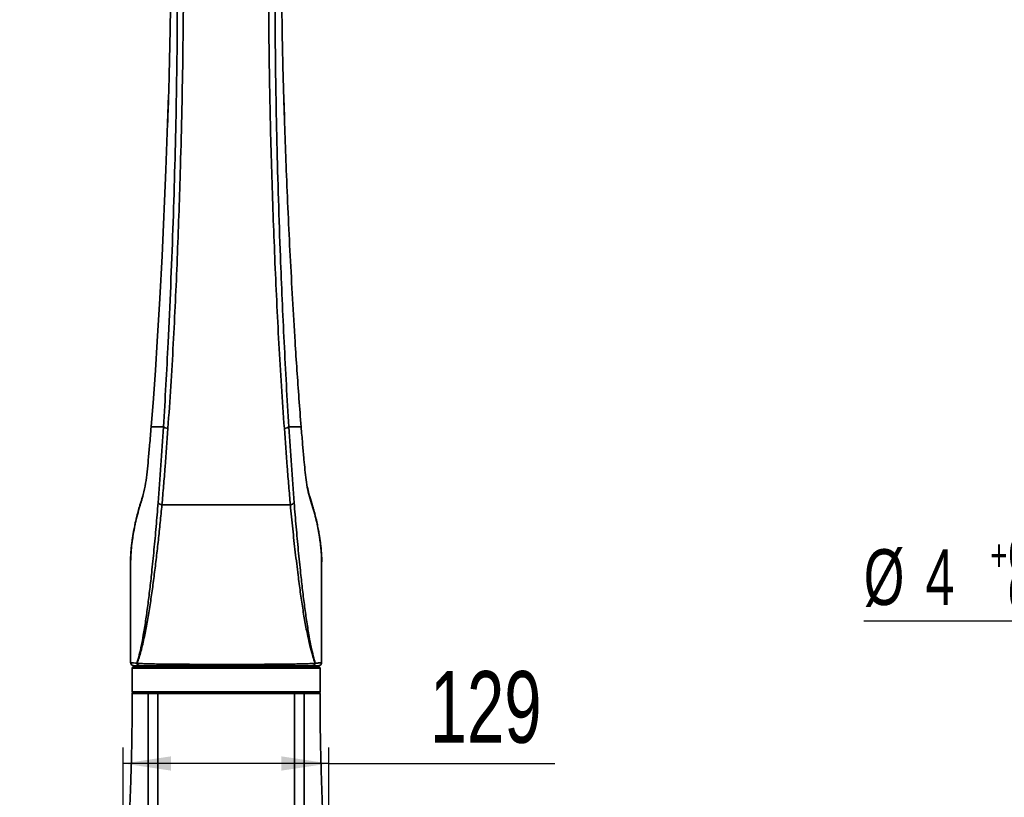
# Model space of a CAD drawing. Header units: millimetres. Extents: x 0 to 297, y 0 to 209.
# Tile 33 of 39: x 121 to 183, y 111 to 160. Entities that reach past the tile are written whole.
import ezdxf

# ---------------------------------------------------------------- set-up
doc = ezdxf.new("R2010")
doc.units = ezdxf.units.MM
doc.layers.add('图层0', color=7, linetype='Continuous')
doc.styles.add('SLDTEXTSTYLE2', font='TXT', dxfattribs={"width": 0.7})
doc.dimstyles.new('SLDDIMSTYLE0', dxfattribs={"dimtxt": 4.5, "dimasz": 3, "dimexe": 0, "dimexo": 0.0625, "dimgap": 1.125, "dimtad": 2, "dimlfac": 10, "dimrnd": 1e-09, "dimzin": 12, "dimdsep": 46, "dimtxsty": 'SLDTEXTSTYLE2', "dimsah": 1, "dimcen": 0.09, "dimadec": 0, "dimazin": 3, "dimtfac": 1, "dimtofl": 0, "dimtmove": 0, "dimatfit": 3, "dimfxl": 0, "dimfrac": 2, "dimtolj": 1, "dimtzin": 12, "dimarcsym": 0})
doc.dimstyles.new('SLDDIMSTYLE3', dxfattribs={"dimtxt": 3.5, "dimasz": 3, "dimexe": 0, "dimexo": 0.0625, "dimgap": 0.875, "dimtad": 0, "dimtih": 1, "dimtoh": 1, "dimlfac": 3, "dimrnd": 1e-09, "dimzin": 12, "dimdsep": 46, "dimtxsty": 'SLDTEXTSTYLE2', "dimsah": 1, "dimcen": 0, "dimadec": 0, "dimazin": 3, "dimtfac": 1, "dimtmove": 0, "dimatfit": 3, "dimfxl": 0, "dimfrac": 2, "dimtolj": 1, "dimtzin": 12, "dimarcsym": 0})
doc.dimstyles.new('SLDDIMSTYLE6', dxfattribs={"dimtxt": 3.5, "dimasz": 3, "dimexe": 0, "dimexo": 0.0625, "dimgap": 0.875, "dimtad": 0, "dimtih": 1, "dimtoh": 1, "dimlfac": 3, "dimrnd": 1e-09, "dimzin": 12, "dimdsep": 46, "dimtxsty": 'SLDTEXTSTYLE2', "dimblk1": 'NONE', "dimblk2": 'NONE', "dimsah": 1, "dimcen": 0, "dimadec": 0, "dimazin": 3, "dimtol": 1, "dimtp": 0.03, "dimtfac": 1, "dimtmove": 0, "dimatfit": 3, "dimldrblk": 'NONE', "dimfxl": 0, "dimfrac": 2, "dimtolj": 1, "dimarcsym": 0})

# ---------------------------------------------------------------- blocks, each defined once
blk = doc.blocks.new('_D_13')
at = {"layer": '图层0'}
for p, q in [((127.521, 105.632), (127.521, 114.195)), ((140.439, 105.632), (140.439, 114.195)), ((140.439, 113.195), (127.521, 113.195)), ((140.439, 113.195), (154.628, 113.195))]:
    blk.add_line(p, q, dxfattribs=at)
for points in [[(127.521, 113.195), (130.521, 112.745), (130.521, 113.645)], [(140.439, 113.195), (137.439, 113.645), (137.439, 112.745)]]:
    blk.add_solid(points, dxfattribs=at)
at = {"layer": '图层0', "insert": (146.772, 118.996), "char_height": 4.5, "attachment_point": 1, "style": 'SLDTEXTSTYLE2'}
blk.add_mtext('129', dxfattribs=at)
blk = doc.blocks.new('_D_18')
at = {"layer": '图层0'}
for p, q in [((194.428, 166.093), (174.713, 166.093)), ((199.511, 163.206), (194.428, 166.093)), ((251.679, 133.566), (199.511, 163.206))]:
    blk.add_line(p, q, dxfattribs=at)
blk.add_arc((225.595, 148.386), 30.512, 328.48786, 120.0181, dxfattribs=at)
for points in [[(199.511, 163.206), (201.897, 161.332), (202.342, 162.115)], [(251.679, 133.566), (249.293, 135.44), (248.848, 134.657)]]:
    blk.add_solid(points, dxfattribs=at)
at = {"layer": '图层0', "char_height": 3.5, "attachment_point": 1, "style": 'SLDTEXTSTYLE2'}
for s, insert in [('%%c', (182.86, 170.605)), ('PCD', (174.713, 170.605)), ('180', (186.73, 170.605))]:
    blk.add_mtext(s, dxfattribs=dict(at, insert=insert))
blk = doc.blocks.new('SW_SYMBOL_HOLE_DEPTH')
at = {"layer": '图层0', "color": 0}
for p, q in [((0, 875), (800, 875)), ((400, 875), (400, 75)), ((100, 555), (400, 75)), ((700, 555), (400, 75))]:
    blk.add_line(p, q, dxfattribs=at)
blk = doc.blocks.new('_D_21')
at = {"layer": '图层0'}
blk.add_line((195.097, 122.14), (174.044, 122.14), dxfattribs=at)
at = {"layer": '图层0', "xscale": 0.004072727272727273, "yscale": 0.004072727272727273, "zscale": 0.004072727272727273}
blk.add_blockref('SW_SYMBOL_HOLE_DEPTH', (187.807, 122.426), dxfattribs=at)
at = {"layer": '图层0', "attachment_point": 1, "style": 'SLDTEXTSTYLE2'}
for s, insert, char_height in [('+', (181.987, 127.291), 2), ('0.03', (183.151, 127.291), 2), ('%%c', (174.044, 126.651), 3.5), ('4', (177.914, 126.651), 3.5), ('6', (191.473, 126.651), 3.5), ('0', (183.151, 124.964), 2)]:
    blk.add_mtext(s, dxfattribs=dict(at, insert=insert, char_height=char_height))
blk = doc.blocks.new('_None')

msp = doc.modelspace()

# ---------------------------------------------------------------- linework, layer by layer
at = {"color": 7, "linetype": 'Continuous', "lineweight": 35}
for p, q in [((139.980194, 124.463479), (139.980194, 119.536483)), ((127.980194, 119.536494), (127.980194, 120.36417)), ((128.377032, 119.488503), (128.385085, 119.485636)), ((139.583683, 119.4884), (139.576208, 119.485741)), ((128.080194, 119.186468), (128.080194, 117.686468)), ((128.130194, 119.236468), (133.980194, 119.236468)), ((128.480194, 119.336468), (128.480194, 119.236468)), ((133.980194, 119.236468), (139.830194, 119.236468)), ((139.480194, 119.236468), (139.480194, 119.336468)), ((139.880194, 117.686468), (139.880194, 119.186468)), ((128.080374, 117.686468), (139.880027, 117.686468)), ((128.080408, 117.686468), (128.080374, 117.686468)), ((138.244448, 117.636468), (128.130372, 117.636468)), ((138.812305, 117.636468), (138.244448, 117.636468))]:
    msp.add_line(p, q, dxfattribs=at)
at = {"color": 8, "linetype": 'Continuous', "lineweight": 35}
for p, q in [((133.980194, 119.186468), (128.080194, 119.186468)), ((139.880194, 119.186468), (133.980194, 119.186468)), ((139.880027, 117.686468), (139.880194, 117.686468))]:
    msp.add_line(p, q, dxfattribs=at)
at = {"color": 7, "linetype": 'Continuous', "lineweight": 35, "flags": 128}
msp.add_lwpolyline([(130.360681, 155.165384), (130.20122, 150.479197), (129.955132, 145.089886), (129.810105, 142.39513), (129.649446, 139.703824), (129.532752, 137.909134), (129.406133, 136.11852), (129.266265, 134.336472), (129.266264, 134.336466), (129.266264, 134.336466)], dxfattribs=at)
at = {"color": 8, "linetype": 'Continuous', "lineweight": 35, "flags": 128}
for points in [[(128.523619, 129.25211), (128.527635, 129.310307), (128.529042, 129.315224)], [(139.435977, 129.252734), (139.432104, 129.310693), (139.430821, 129.315225)]]:
    msp.add_lwpolyline(points, dxfattribs=at)
at = {"color": 7, "linetype": 'Continuous', "lineweight": 35}
for centre, radius, start, end in [((130.143644, 130.14342), 0.72613, 232.859044, 254.25782963), ((137.818521, 130.138409), 0.721362, 285.86534368, 307.19940115), ((128.563623, 119.526924), 0.190506, 191.63520962, 268.6919714), ((128.570409, 119.526106), 0.189692, 192.31868014, 268.63846381), ((139.390824, 119.526153), 0.189738, 271.35728655, 347.70254355), ((139.397128, 119.526906), 0.190488, 271.30831822, 348.33743855), ((128.130194, 119.186468), 0.05, 90, 180), ((139.830194, 119.186468), 0.05, 0, 90), ((128.130187, 117.586468), 0.05, 89.99958535, 180.0072423), ((128.130373, 117.686467), 0.049999, 179.99912671, 269.99912668), ((139.830194, 117.686468), 0.05, 270, 0), ((139.830201, 117.586468), 0.05, 359.97763215, 90.00083253)]:
    msp.add_arc(centre, radius, start, end, dxfattribs=at)
for points, knots in [([(130.040578, 134.336466), (130.040578, 134.336468), (130.095182, 135.212657), (130.198669, 136.972994), (130.352993, 139.922719), (130.501709, 143.181247), (130.638422, 146.746858), (130.749065, 150.317526), (130.83564, 153.889865), (130.89265, 157.462323), (130.92441, 161.377829), (130.895424, 164.102086), (130.879115, 165.634918)], [0, 0, 0, 0, 0.000000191, 0.085512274, 0.171031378, 0.284926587, 0.398853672, 0.512767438, 0.626428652, 0.740099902, 0.853764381, 1, 1, 1, 1]), ([(130.479925, 165.636466), (130.488768, 164.355834), (130.506427, 161.798597), (130.43998, 157.975977), (130.371245, 155.158746), (130.314437, 153.618788), (130.304256, 153.342793)], [0, 0, 0, 0, 0.312139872, 0.623298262, 0.932486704, 1, 1, 1, 1]), ([(131.27381, 165.636474), (131.283985, 164.868398), (131.304335, 163.332236), (131.294681, 160.601044), (131.260817, 157.443558), (131.195873, 153.860973), (131.107547, 150.576885), (131.009827, 147.591474), (130.910904, 144.904648), (130.796209, 142.22378), (130.661421, 139.550025), (130.506965, 136.884327), (130.384101, 135.122657), (130.322672, 134.241865)], [0, 0, 0, 0, 0.073006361, 0.146013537, 0.259592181, 0.37317543, 0.486746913, 0.572216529, 0.657704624, 0.743178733, 0.828629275, 0.914318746, 1, 1, 1, 1]), ([(137.637843, 134.241608), (137.575413, 135.124975), (137.450548, 136.891795), (137.292083, 139.571722), (137.15206, 142.266015), (137.033122, 144.966094), (136.930827, 147.664423), (136.84006, 150.360285), (136.76194, 153.059953), (136.693827, 156.505913), (136.654123, 159.875446), (136.644616, 163.167291), (136.672574, 164.813418), (136.686554, 165.636471)], [0, 0, 0, 0, 0.085935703, 0.171879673, 0.258191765, 0.344507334, 0.430114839, 0.515723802, 0.60142633, 0.687129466, 0.843529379, 0.921765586, 1, 1, 1, 1]), ([(137.081299, 165.636466), (137.081299, 165.636464), (137.054565, 163.995037), (137.037546, 160.711453), (137.087607, 156.231212), (137.167968, 152.197757), (137.264919, 148.611065), (137.378069, 145.325466), (137.499283, 142.341449), (137.622632, 139.658745), (137.761493, 136.98742), (137.865085, 135.21739), (137.91979, 134.336468), (137.91979, 134.336466)], [0, 0, 0, 0, 0.000000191, 0.156623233, 0.313243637, 0.427498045, 0.541757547, 0.65599695, 0.7419963, 0.828028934, 0.914035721, 0.999999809, 1, 1, 1, 1]), ([(137.651189, 153.479712), (137.642741, 153.709304), (137.58783, 155.201624), (137.520693, 157.969254), (137.453976, 161.792829), (137.471615, 164.352625), (137.480462, 165.636466)], [0, 0, 0, 0, 0.056790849, 0.369134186, 0.68359533, 1, 1, 1, 1]), ([(138.694124, 134.336466), (138.694124, 134.336468), (138.645038, 134.926686), (138.552338, 136.111948), (138.426633, 137.897557), (138.291168, 139.987945), (138.14812, 142.382369), (137.955873, 145.974295), (137.756051, 150.23152), (137.649511, 153.592944), (137.599928, 155.157344)], [0, 0, 0, 0, 0.000000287, 0.086081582, 0.172193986, 0.258304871, 0.387819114, 0.517336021, 0.775369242, 1, 1, 1, 1]), ([(129.266252, 134.336466), (129.235768, 133.957053), (129.180574, 133.270076), (129.118774, 132.59612), (129.091106, 132.294386)], [0, 0, 0, 0, 0.552294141, 1, 1, 1, 1]), ([(129.266267, 134.336466), (129.29867, 134.336466), (129.363438, 134.336466), (129.623507, 134.336466), (129.901491, 134.336466), (130.040605, 134.336466)], [0, 0, 0, 0, 0.333386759, 0.666400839, 1, 1, 1, 1]), ([(129.705223, 129.564584), (129.766002, 130.350627), (129.887719, 131.924776), (129.989623, 133.531868), (130.040642, 134.336466)], [0, 0, 0, 0, 0.49934498, 1, 1, 1, 1]), ([(130.322688, 134.241861), (130.263938, 133.435618), (130.175741, 132.225267), (130.050565, 130.629053), (129.98128, 129.839361), (129.946638, 129.444526)], [0, 0, 0, 0, 0.499396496, 0.74970569, 1, 1, 1, 1]), ([(130.040578, 134.336466), (130.074054, 134.319346), (130.141008, 134.285105), (130.262117, 134.256278), (130.322672, 134.241865)], [0, 0, 0, 0, 0.4999951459, 1, 1, 1, 1]), ([(137.91974, 134.336466), (137.886279, 134.319303), (137.819357, 134.284977), (137.698339, 134.256063), (137.63783, 134.241605)], [0, 0, 0, 0, 0.500003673, 1, 1, 1, 1]), ([(138.015725, 129.444526), (137.981174, 129.838336), (137.91207, 130.625978), (137.786361, 132.222051), (137.697275, 133.433344), (137.63783, 134.241605)], [0, 0, 0, 0, 0.249648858, 0.499312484, 1, 1, 1, 1]), ([(137.91974, 134.336466), (137.970473, 133.533775), (138.072072, 131.926281), (138.193737, 130.351995), (138.25465, 129.563818)], [0, 0, 0, 0, 0.499343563, 1, 1, 1, 1]), ([(137.919769, 134.336466), (138.058885, 134.336466), (138.336873, 134.336466), (138.596947, 134.336466), (138.661718, 134.336466), (138.694122, 134.336466)], [0, 0, 0, 0, 0.333599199, 0.666613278, 1, 1, 1, 1]), ([(138.85528, 132.438944), (138.829472, 132.727058), (138.773281, 133.35434), (138.721908, 133.991797), (138.69413, 134.336466)], [0, 0, 0, 0, 0.459304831, 1, 1, 1, 1]), ([(139.425194, 129.313575), (139.41876, 129.335359), (139.356334, 129.546712), (139.246835, 129.887267), (139.138135, 130.281132), (139.096497, 130.496598), (139.080632, 130.578694)], [0, 0, 0, 0, 0.053107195, 0.515246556, 0.815301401, 1, 1, 1, 1]), ([(128.758576, 130.062567), (128.74615, 130.015831), (128.698388, 129.836192), (128.617241, 129.586999), (128.557002, 129.385414), (128.535469, 129.313353)], [0, 0, 0, 0, 0.184302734, 0.70840957, 1, 1, 1, 1]), ([(128.530821, 129.313205), (128.493988, 129.184091), (128.416297, 128.911759), (128.318202, 128.515074), (128.234015, 128.13321), (128.169835, 127.799785), (128.120886, 127.505252), (128.083251, 127.245318), (128.049499, 126.989677), (128.020776, 126.737624), (127.997877, 126.492481), (127.981679, 126.262501), (127.972865, 126.049739), (127.969897, 125.904156), (127.971742, 125.836358), (127.972014, 125.826367)], [0, 0, 0, 0, 0.083975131, 0.177122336, 0.263579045, 0.345004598, 0.41446115, 0.482215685, 0.551990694, 0.632253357, 0.714796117, 0.800424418, 0.889826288, 0.983764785, 1, 1, 1, 1]), ([(128.377032, 119.488503), (128.377913, 119.491192), (128.431134, 119.653731), (128.528689, 120.005316), (128.657524, 120.594317), (128.788094, 121.304753), (128.923265, 122.143813), (129.05921, 123.113402), (129.186032, 124.131308), (129.316787, 125.29451), (129.449555, 126.609081), (129.58309, 128.072789), (129.664516, 129.067366), (129.705223, 129.564584)], [0, 0, 0, 0, 0.0012601, 0.076182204, 0.151286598, 0.22627847, 0.323578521, 0.421160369, 0.518869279, 0.616343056, 0.744137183, 0.872086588, 1, 1, 1, 1]), ([(129.946638, 129.444526), (129.911208, 129.071465), (129.840348, 128.325341), (129.720609, 127.223986), (129.596773, 126.137008), (129.467021, 125.06901), (129.33166, 124.027743), (129.185169, 123.016502), (129.024028, 122.051158), (128.873087, 121.279736), (128.739506, 120.689837), (128.627438, 120.251457), (128.51178, 119.843667), (128.427315, 119.604976), (128.385085, 119.485636)], [0, 0, 0, 0, 0.095770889, 0.19154205, 0.287923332, 0.384296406, 0.48104417, 0.577767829, 0.67656337, 0.775320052, 0.831022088, 0.886720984, 0.943362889, 1, 1, 1, 1]), ([(138.015725, 129.444526), (137.822924, 129.444526), (137.454509, 129.444526), (136.851642, 129.444526), (136.237431, 129.444526), (135.597366, 129.444526), (134.940551, 129.444526), (134.275811, 129.444526), (133.579515, 129.444526), (132.857552, 129.444526), (132.120966, 129.444526), (131.477306, 129.444526), (130.929981, 129.444526), (130.433172, 129.444526), (130.119442, 129.444526), (129.946638, 129.444526)], [0, 0, 0, 0, 0.084082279, 0.160669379, 0.237500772, 0.314086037, 0.390262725, 0.466663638, 0.542908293, 0.62918511, 0.715725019, 0.801929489, 0.863325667, 0.924719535, 1, 1, 1, 1]), ([(139.576208, 119.485741), (139.572479, 119.495687), (139.523794, 119.625543), (139.422916, 119.933213), (139.277085, 120.453244), (139.11525, 121.143736), (138.950976, 121.971285), (138.788381, 122.939214), (138.638207, 123.962236), (138.485013, 125.135866), (138.325168, 126.459689), (138.159648, 127.933141), (138.06369, 128.940832), (138.015725, 129.444526)], [0, 0, 0, 0, 0.004885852, 0.063787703, 0.140130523, 0.216491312, 0.315022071, 0.413895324, 0.512951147, 0.611731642, 0.741098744, 0.870588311, 1, 1, 1, 1]), ([(138.25465, 129.563818), (138.295798, 129.061444), (138.378106, 128.056551), (138.513296, 126.57813), (138.647977, 125.250867), (138.780728, 124.077032), (138.909454, 123.050421), (139.047637, 122.073879), (139.185049, 121.228802), (139.319418, 120.514061), (139.44489, 119.946753), (139.539912, 119.632949), (139.583683, 119.4884)], [0, 0, 0, 0, 0.129241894, 0.258521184, 0.387638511, 0.486169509, 0.584946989, 0.683588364, 0.781933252, 0.858360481, 0.934755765, 1, 1, 1, 1]), ([(139.991287, 125.85884), (139.991538, 125.877802), (139.992563, 125.955163), (139.987455, 126.111487), (139.975466, 126.332938), (139.955354, 126.579278), (139.927097, 126.850898), (139.893095, 127.124463), (139.855242, 127.398632), (139.80936, 127.689963), (139.749357, 128.016466), (139.672331, 128.384575), (139.575271, 128.787595), (139.493459, 129.102346), (139.438068, 129.282455), (139.428246, 129.31439)], [0, 0, 0, 0, 0.030184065, 0.123144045, 0.211346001, 0.304671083, 0.393947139, 0.480159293, 0.550459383, 0.622590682, 0.704772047, 0.790572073, 0.881493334, 0.9789871, 1, 1, 1, 1]), ([(128.523619, 129.25211), (128.470218, 129.063541), (128.363435, 128.686468), (128.23972, 128.137888), (128.142431, 127.616513), (128.076548, 127.169792), (128.033862, 126.802323), (128.006786, 126.498927), (127.989995, 126.233429), (127.981101, 125.999927), (127.980506, 125.87406), (127.980204, 125.810378)], [0, 0, 0, 0, 0.121795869, 0.243549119, 0.368783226, 0.493965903, 0.593112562, 0.69226744, 0.794017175, 0.895784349, 1, 1, 1, 1]), ([(127.980173, 125.844933), (127.980193, 125.713659), (127.980238, 125.425449), (127.980469, 124.997928), (127.980365, 124.591739), (127.980184, 124.255508), (127.980188, 123.986168), (127.980181, 123.82996), (127.980179, 123.778291)], [0, 0, 0, 0, 0.192285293, 0.422161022, 0.612213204, 0.775713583, 0.92581238, 1, 1, 1, 1]), ([(139.980187, 124.463479), (139.980187, 124.467693), (139.980184, 124.608011), (139.980198, 124.916207), (139.980215, 125.366669), (139.980217, 125.680982), (139.980218, 125.827531)], [0, 0, 0, 0, 0.009273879, 0.308801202, 0.677725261, 1, 1, 1, 1]), ([(127.980179, 123.778291), (127.980178, 123.732361), (127.980173, 123.577692), (127.980156, 123.295791), (127.980139, 122.922344), (127.980129, 122.527811), (127.98011, 122.145863), (127.980099, 121.816227), (127.980106, 121.569221), (127.980115, 121.364817), (127.980115, 121.144854), (127.980117, 120.843893), (127.98012, 120.574268), (127.98018, 120.405063), (127.980194, 120.36417)], [0, 0, 0, 0, 0.040309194, 0.135738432, 0.24778057, 0.368190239, 0.482134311, 0.583041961, 0.657501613, 0.698997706, 0.762439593, 0.850735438, 0.96392663, 1, 1, 1, 1]), ([(127.980194, 119.53652), (127.982055, 119.535876), (127.987644, 119.533943), (128.065299, 119.518568), (128.21201, 119.501435), (128.33131, 119.491707), (128.364373, 119.48939), (128.377032, 119.488503)], [0, 0, 0, 0, 0.17371511, 0.521676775, 0.875686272, 0.952401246, 1, 1, 1, 1]), ([(128.385085, 119.485636), (128.469564, 119.480009), (128.638796, 119.468737), (128.97449, 119.456311), (129.369672, 119.44686), (129.830277, 119.439938), (130.349456, 119.434132), (130.913455, 119.429089), (131.516176, 119.42435), (132.148606, 119.41985), (132.777319, 119.415816), (133.391748, 119.410991), (134.042218, 119.408301), (134.751492, 119.411102), (135.505735, 119.416479), (136.206336, 119.422073), (136.844596, 119.426725), (137.419405, 119.431796), (137.954326, 119.437464), (138.440311, 119.443977), (138.872002, 119.452566), (139.227372, 119.464045), (139.44999, 119.47623), (139.550795, 119.483826), (139.576208, 119.485741)], [0, 0, 0, 0, 0.044898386, 0.089942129, 0.134852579, 0.181983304, 0.229265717, 0.276398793, 0.323413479, 0.37057645, 0.417592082, 0.458917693, 0.500245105, 0.553593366, 0.607158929, 0.660507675, 0.707308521, 0.754255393, 0.801055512, 0.848407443, 0.895911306, 0.943253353, 0.985694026, 1, 1, 1, 1]), ([(139.583683, 119.4884), (139.612966, 119.490558), (139.741883, 119.500061), (139.905564, 119.520302), (139.97554, 119.534949), (139.979303, 119.536202), (139.980189, 119.536497)], [0, 0, 0, 0, 0.1117534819, 0.491983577, 0.8804584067, 1, 1, 1, 1]), ([(128.541671, 119.336468), (128.535474, 119.336468), (128.469965, 119.336468), (128.363706, 119.336468), (128.254938, 119.336468), (128.190913, 119.336468), (128.183767, 119.336468), (128.180194, 119.336468)], [0, 0, 0, 0, 0.025079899, 0.265121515, 0.505134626, 0.752540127, 1, 1, 1, 1]), ([(139.395318, 119.336468), (139.292432, 119.336468), (139.103426, 119.336468), (138.722383, 119.336468), (138.308366, 119.336468), (137.83893, 119.336468), (137.321523, 119.336468), (136.764414, 119.336468), (136.144967, 119.336468), (135.464474, 119.336468), (134.731, 119.336468), (134.040578, 119.336468), (133.407399, 119.336468), (132.809917, 119.336468), (132.198853, 119.336468), (131.584631, 119.336468), (130.999995, 119.336468), (130.453678, 119.336468), (129.951601, 119.336468), (129.507351, 119.336468), (129.12789, 119.336468), (128.807157, 119.336468), (128.646235, 119.336468), (128.565902, 119.336468)], [0, 0, 0, 0, 0.05645769, 0.103714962, 0.151137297, 0.198406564, 0.245249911, 0.292241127, 0.339086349, 0.392576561, 0.446279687, 0.499750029, 0.541179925, 0.582614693, 0.62972076, 0.67697329, 0.724076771, 0.771207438, 0.81848734, 0.865613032, 0.910365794, 0.955254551, 1, 1, 1, 1]), ([(139.780189, 119.336468), (139.780189, 119.336468), (139.780397, 119.336468), (139.769909, 119.336468), (139.718397, 119.336468), (139.625314, 119.336468), (139.518995, 119.336468), (139.441017, 119.336468), (139.419066, 119.336468)], [0, 0, 0, 0, 0.000114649, 0.224745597, 0.449338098, 0.679574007, 0.909798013, 1, 1, 1, 1]), ([(128.079894, 117.586476), (128.079937, 117.493031), (128.080081, 117.177363), (128.077751, 116.65776), (128.07333, 116.05333), (128.067529, 115.518449), (128.06115, 115.053056), (128.053109, 114.554007), (128.041586, 113.955385), (128.02422, 113.223425), (128.002631, 112.472725), (127.980226, 111.800179), (127.959056, 111.224398), (127.938451, 110.703838), (127.915539, 110.163065), (127.889058, 109.580397), (127.85796, 108.940144), (127.826639, 108.335907), (127.795586, 107.770353), (127.765554, 107.249981), (127.731339, 106.682965), (127.69088, 106.069252), (127.649552, 105.409147), (127.606249, 104.925967), (127.615554, 104.663091), (127.616503, 104.636278)], [0, 0, 0, 0, 0.021596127, 0.072954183, 0.120070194, 0.161276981, 0.19658884, 0.227689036, 0.276853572, 0.335086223, 0.396992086, 0.450473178, 0.490663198, 0.530186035, 0.571146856, 0.616116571, 0.665121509, 0.719368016, 0.755954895, 0.796190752, 0.840082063, 0.887633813, 0.938850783, 0.993762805, 1, 1, 1, 1]), ([(128.130372, 117.636468), (128.140583, 117.636468), (128.161159, 117.636468), (128.287793, 117.636468), (128.45109, 117.636468), (128.633334, 117.636468), (128.853035, 117.636468), (129.032183, 117.636468), (129.121757, 117.636468)], [0, 0, 0, 0, 0.208212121, 0.419582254, 0.562613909, 0.705645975, 0.852822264, 1, 1, 1, 1]), ([(129.680194, 117.585608), (129.680193, 117.585608), (129.591571, 117.585816), (129.442512, 117.586058), (129.244413, 117.586125), (129.133609, 117.586028), (129.080196, 117.585946), (129.080195, 117.585946)], [0, 0, 0, 0, 0.000006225, 0.402192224, 0.701096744, 0.999993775, 1, 1, 1, 1]), ([(129.121746, 117.636468), (129.175884, 117.636468), (129.284161, 117.636468), (129.480542, 117.636468), (129.630534, 117.636468), (129.716579, 117.636468)], [0, 0, 0, 0, 0.298904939, 0.597809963, 1, 1, 1, 1]), ([(138.280194, 117.585594), (138.12998, 117.585288), (137.829118, 117.584676), (137.320625, 117.584358), (136.768658, 117.584405), (136.171641, 117.584853), (135.537908, 117.585494), (134.885272, 117.586139), (134.221864, 117.586471), (133.556647, 117.58643), (132.89801, 117.586037), (132.254826, 117.585409), (131.63454, 117.584834), (131.208792, 117.584564), (130.869098, 117.584474), (130.551231, 117.584477), (130.114854, 117.584738), (129.825081, 117.585316), (129.680194, 117.585605)], [0, 0, 0, 0, 0.065982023, 0.132154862, 0.198136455, 0.26735282, 0.336790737, 0.406003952, 0.474871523, 0.543961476, 0.612829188, 0.681266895, 0.749921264, 0.818361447, 0.829183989, 0.87249929, 0.936249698, 1, 1, 1, 1]), ([(129.71658, 117.636468), (129.923975, 117.636468), (130.338762, 117.636468), (131.005131, 117.636468), (131.654193, 117.636468), (132.269541, 117.636468), (132.907193, 117.636468), (133.560256, 117.636468), (134.219803, 117.636468), (134.877575, 117.636468), (135.524678, 117.636468), (136.153051, 117.636468), (136.745029, 117.636468), (137.292341, 117.636468), (137.796543, 117.636468), (138.094864, 117.636468), (138.243809, 117.636468)], [0, 0, 0, 0, 0.090781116, 0.181561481, 0.250008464, 0.318669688, 0.387114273, 0.45598501, 0.525077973, 0.593948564, 0.663168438, 0.732612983, 0.801835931, 0.867826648, 0.93400874, 1, 1, 1, 1]), ([(138.24381, 117.636468), (138.308002, 117.636468), (138.436387, 117.636468), (138.637299, 117.636468), (138.765195, 117.636468), (138.838642, 117.636468)], [0, 0, 0, 0, 0.298603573, 0.597206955, 1, 1, 1, 1]), ([(138.880193, 117.585941), (138.880192, 117.585941), (138.808215, 117.586054), (138.676572, 117.586143), (138.474146, 117.585993), (138.345993, 117.585755), (138.280195, 117.585597), (138.280194, 117.585597)], [0, 0, 0, 0, 0.000006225, 0.402790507, 0.701393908, 0.999993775, 1, 1, 1, 1]), ([(138.838631, 117.636468), (138.925774, 117.636468), (139.100059, 117.636468), (139.319383, 117.636468), (139.504805, 117.636468), (139.649822, 117.636468), (139.752749, 117.636468), (139.815843, 117.636468), (139.825418, 117.636468), (139.830028, 117.636468)], [0, 0, 0, 0, 0.142951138, 0.285900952, 0.432988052, 0.58007473, 0.722813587, 0.866553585, 1, 1, 1, 1]), ([(140.346532, 104.636158), (140.346737, 104.641801), (140.355241, 104.875329), (140.316924, 105.322303), (140.276561, 105.96091), (140.236862, 106.556243), (140.197609, 107.198074), (140.159058, 107.86528), (140.122613, 108.543594), (140.085551, 109.276728), (140.048788, 110.06202), (140.0127, 110.921998), (139.985934, 111.634318), (139.964897, 112.255215), (139.94807, 112.802981), (139.932716, 113.368277), (139.920017, 113.909901), (139.910276, 114.393225), (139.902629, 114.83443), (139.895704, 115.298075), (139.889142, 115.836299), (139.883683, 116.476703), (139.880529, 117.070461), (139.880547, 117.449617), (139.880553, 117.586476)], [0, 0, 0, 0, 0.001312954, 0.054330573, 0.103889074, 0.150026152, 0.192746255, 0.252983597, 0.304815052, 0.349858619, 0.422654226, 0.486578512, 0.549442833, 0.587474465, 0.630201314, 0.676144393, 0.718214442, 0.755486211, 0.787960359, 0.820364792, 0.862793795, 0.912372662, 0.968370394, 1, 1, 1, 1])]:
    msp.add_open_spline(points, degree=3, knots=knots, dxfattribs=at)
at = {"color": 8, "linetype": 'Continuous', "lineweight": 35}
for points, knots in [([(139.435977, 129.252734), (139.376266, 129.440512), (139.256715, 129.816471), (139.100728, 130.398157), (139.003677, 131.008054), (138.929939, 131.638689), (138.883446, 132.117405), (138.859755, 132.387858), (138.85528, 132.438944)], [0, 0, 0, 0, 0.193405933, 0.387226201, 0.576520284, 0.766277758, 0.955852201, 1, 1, 1, 1]), ([(129.091106, 132.294386), (129.08474, 132.22252), (129.055841, 131.896265), (128.994926, 131.332977), (128.902431, 130.605931), (128.730442, 129.914637), (128.592598, 129.473075), (128.523619, 129.25211)], [0, 0, 0, 0, 0.064902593, 0.294641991, 0.524215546, 0.761910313, 1, 1, 1, 1]), ([(139.980077, 125.827531), (139.979984, 125.858677), (139.979671, 125.963442), (139.973334, 126.177554), (139.954371, 126.497211), (139.91893, 126.882588), (139.864521, 127.311384), (139.790738, 127.766907), (139.698592, 128.23592), (139.583635, 128.733065), (139.4852, 129.079498), (139.435977, 129.252734)], [0, 0, 0, 0, 0.052194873, 0.175569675, 0.298908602, 0.42677175, 0.554614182, 0.664539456, 0.77449362, 0.887233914, 1, 1, 1, 1]), ([(129.080196, 117.585936), (128.992315, 117.585824), (128.816553, 117.585598), (128.595365, 117.585534), (128.40838, 117.585571), (128.262013, 117.585799), (128.158511, 117.586094), (128.092943, 117.586365), (128.084747, 117.586439), (128.080628, 117.586476)], [0, 0, 0, 0, 0.14146886, 0.282936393, 0.428498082, 0.574059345, 0.715543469, 0.857026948, 1, 1, 1, 1]), ([(129.080194, 108.072361), (129.080194, 108.175136), (129.080194, 108.422835), (129.080194, 108.929504), (129.080194, 109.524339), (129.080194, 110.136148), (129.080194, 110.734867), (129.080194, 111.37195), (129.080194, 112.067975), (129.080194, 112.816961), (129.080194, 113.612199), (129.080194, 114.40677), (129.080194, 115.201503), (129.080194, 115.996286), (129.080194, 116.791126), (129.080195, 117.321002), (129.080195, 117.585941)], [0, 0, 0, 0, 0.060156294, 0.144983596, 0.229811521, 0.294393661, 0.358979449, 0.423567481, 0.488145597, 0.561242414, 0.634336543, 0.707469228, 0.780599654, 0.853734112, 0.926866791, 1, 1, 1, 1]), ([(129.680194, 117.585606), (129.680194, 117.318514), (129.680194, 116.785136), (129.680194, 115.985922), (129.680194, 115.188554), (129.680194, 114.39523), (129.680194, 113.61867), (129.680194, 112.873577), (129.680194, 112.191128), (129.680194, 111.569028), (129.680194, 111.002334), (129.680194, 110.475537), (129.680194, 109.990041), (129.680194, 109.546423), (129.680194, 109.192819), (129.680194, 108.948963), (129.680194, 108.842821), (129.680194, 108.807064)], [0, 0, 0, 0, 0.081853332, 0.163459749, 0.244901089, 0.326171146, 0.40656528, 0.482720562, 0.554775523, 0.619279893, 0.682004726, 0.743712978, 0.805222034, 0.867421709, 0.93126553, 0.976845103, 1, 1, 1, 1]), ([(138.280194, 117.585595), (138.280194, 117.320913), (138.280194, 116.792249), (138.280194, 116.000103), (138.280194, 115.209663), (138.280194, 114.422944), (138.280194, 113.652131), (138.280194, 112.911405), (138.280194, 112.242906), (138.280194, 111.643151), (138.280194, 111.105494), (138.280194, 110.60347), (138.280194, 110.138358), (138.280194, 109.70911), (138.280194, 109.323714), (138.280194, 109.018584), (138.280194, 108.865913), (138.280194, 108.805661)], [0, 0, 0, 0, 0.081018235, 0.16182197, 0.242448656, 0.322926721, 0.402609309, 0.478260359, 0.549786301, 0.610468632, 0.66948168, 0.727449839, 0.785060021, 0.843035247, 0.90213062, 0.961375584, 1, 1, 1, 1]), ([(139.879688, 117.586476), (139.875631, 117.586438), (139.867565, 117.586363), (139.802587, 117.586089), (139.700196, 117.585791), (139.555201, 117.585565), (139.418691, 117.585519), (139.279027, 117.58556), (139.129096, 117.58561), (138.968782, 117.585817), (138.880192, 117.585932)], [0, 0, 0, 0, 0.142352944, 0.28305843, 0.423764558, 0.568525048, 0.713285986, 0.742114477, 0.857490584, 1, 1, 1, 1]), ([(138.880194, 108.073251), (138.880194, 108.175613), (138.880194, 108.422828), (138.880194, 108.928806), (138.880194, 109.523358), (138.880194, 110.135236), (138.880194, 110.733996), (138.880194, 111.371167), (138.880194, 112.067289), (138.880194, 112.816363), (138.880194, 113.61171), (138.880194, 114.40638), (138.880194, 115.20121), (138.880194, 115.996086), (138.880194, 116.791023), (138.880193, 117.320964), (138.880193, 117.585936)], [0, 0, 0, 0, 0.059945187, 0.14477276, 0.229622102, 0.294222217, 0.358821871, 0.423426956, 0.488020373, 0.561135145, 0.634247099, 0.707398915, 0.780545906, 0.853698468, 0.926848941, 1, 1, 1, 1])]:
    msp.add_open_spline(points, degree=3, knots=knots, dxfattribs=at)
at = {"color": 7, "linetype": 'Continuous', "lineweight": 35}
for points in [[(128.180194, 119.336468), (128.153987, 119.339474), (128.101572, 119.345487), (128.035463, 119.391737), (127.989213, 119.457846), (127.9832, 119.510261), (127.980194, 119.536468)], [(139.980194, 119.536468), (139.977188, 119.510261), (139.971175, 119.457846), (139.924925, 119.391737), (139.858816, 119.345487), (139.806401, 119.339474), (139.780194, 119.336468)], [(129.121746, 117.636468), (129.116265, 117.635706), (129.105302, 117.634182), (129.091509, 117.622473), (129.081922, 117.605755), (129.080771, 117.592549), (129.080195, 117.585946)], [(129.716579, 117.636468), (129.711758, 117.635699), (129.702117, 117.634162), (129.690005, 117.622356), (129.681623, 117.605513), (129.680671, 117.592241), (129.680195, 117.585605)], [(138.24381, 117.636468), (138.248631, 117.635699), (138.258274, 117.634162), (138.270386, 117.622353), (138.278768, 117.605508), (138.279719, 117.592234), (138.280194, 117.585597)], [(138.880193, 117.585941), (138.879618, 117.592544), (138.878467, 117.605751), (138.86888, 117.622471), (138.855087, 117.634182), (138.844124, 117.635706), (138.838642, 117.636468)]]:
    msp.add_open_spline(points, degree=3, dxfattribs=at)

# ---------------------------------------------------------------- dimensions: what is measured, and where the dimension line sits
at = {"layer": '图层0'}
for p1, p2, text, dimstyle, picture, middle in [((199.510913, 163.205541), (251.679063, 133.566309), 'PCD <>', 'SLDDIMSTYLE3', '_D_18', (183.776753, 168.630172)), ((0.71257, 0.476153), (0, 0), '<>{\\fGDT;x}6', 'SLDDIMSTYLE6', '_D_21', (183.776753, 124.676433))]:
    dim = msp.add_diameter_dim_2p(p1=p1, p2=p2, text=text, dimstyle=dimstyle, dxfattribs=at)
    dim.commit()
    dim.dimension.update_dxf_attribs({"geometry": picture, "text_midpoint": middle, "dimtype": 163})
dim = msp.add_linear_dim(base=(127.521055, 113.195316), p1=(140.439335, 104.632113), p2=(127.521055, 104.632113), angle=0, dimstyle='SLDDIMSTYLE0', dxfattribs=at)
dim.commit()
dim.dimension.update_dxf_attribs({"geometry": '_D_13', "text_midpoint": (150.700155, 113.195316), "dimtype": 160})

doc.saveas('drawing.dxf')
